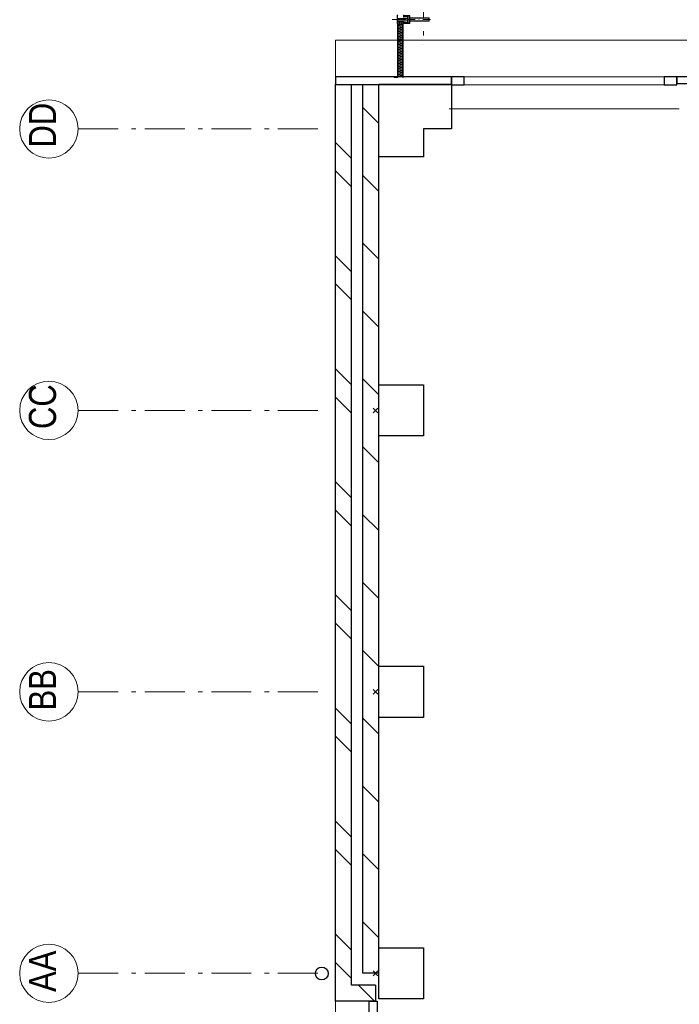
# Model space of a CAD drawing. Header units: millimetres. Extents: x -46954 to 169732, y -26853 to 94136.
# Tile 38 of 174: x -14713 to -10588, y 54788 to 60945. Entities that reach past the tile are written whole.
import ezdxf

# ---------------------------------------------------------------- set-up
doc = ezdxf.new("R2010")
doc.units = ezdxf.units.MM
doc.header["$LTSCALE"] = 400
doc.header["$PDMODE"] = 3
doc.header["$PDSIZE"] = 15
for name, pattern in [('STYLE_06', [1.041641, 0.625, -0.208282, 0.069427, -0.138931]), ('STYLE_15', [0.240945, 0.11811, -0.059055, 0.004724, -0.059055]), ('STYLE_16', [0.177165, 0.11811, -0.059055])]:
    doc.linetypes.add(name, pattern=pattern)
for name, color, linetype, lineweight in [('Buitenkozijnen', 140, 'Continuous', 15), ('kozijnen', 140, 'Continuous', 15), ('mat-baksteen', 5, 'Continuous', 25), ('mat-beton (ihwg)', 5, 'Continuous', 25), ('mat-kalkzandsteen', 5, 'Continuous', 25), ('mat-staal_zink', 140, 'Continuous', 15), ('None', 7, 'Continuous', 9)]:
    doc.layers.add(name, color=color, linetype=linetype, lineweight=lineweight)
doc.styles.add('Arial Narrow', font='ARIALN.TTF', dxfattribs={"height": 222.25})

# ---------------------------------------------------------------- blocks, each defined once
blk = doc.blocks.new('Kolom 280x320')
at = {"layer": 'mat-beton (ihwg)', "lineweight": 25}
blk.add_lwpolyline([(-300, 160), (-20, 160), (-20, -160), (-300, -160)], close=True, dxfattribs=at)
at = {"layer": 'None', "color": 92, "linetype": 'Continuous', "lineweight": 5}
blk.add_point((0, 0), dxfattribs=at)
blk = doc.blocks.new('*X945')
at = {"layer": 'None', "lineweight": 9}
blk.add_line((23286.1, 8436.8), (23386.1, 8536.8), dxfattribs=at)
blk = doc.blocks.new('*X946')
at = {"layer": 'None', "lineweight": 9}
for p, q in [((23683.5, 8410), (23783.5, 8510)), ((24107.8, 8410), (24207.8, 8510)), ((24532, 8410), (24632, 8510)), ((24956.3, 8410), (25056.3, 8510)), ((25380.6, 8410), (25480.6, 8510)), ((25804.8, 8410), (25904.8, 8510)), ((26229.1, 8410), (26329.1, 8510)), ((26653.4, 8410), (26753.4, 8510)), ((27077.6, 8410), (27177.6, 8510)), ((27501.9, 8410), (27601.9, 8510)), ((27926.1, 8410), (28026.1, 8510)), ((28350.4, 8410), (28450.4, 8510)), ((28774.7, 8410), (28874.7, 8510))]:
    blk.add_line(p, q, dxfattribs=at)
blk = doc.blocks.new('*X947')
at = {"layer": 'None', "lineweight": 9}
for p, q in [((23429.2, 8580), (23529.2, 8680)), ((23605.6, 8580), (23705.6, 8680)), ((24136.3, 8580), (24236.3, 8680)), ((24312.7, 8580), (24412.7, 8680)), ((24843.5, 8580), (24943.5, 8680)), ((25019.8, 8580), (25119.8, 8680)), ((25550.6, 8580), (25650.6, 8680)), ((25727, 8580), (25827, 8680)), ((26257.7, 8580), (26357.7, 8680)), ((26434.1, 8580), (26534.1, 8680)), ((26964.8, 8580), (27064.8, 8680)), ((27141.2, 8580), (27241.2, 8680)), ((27671.9, 8580), (27771.9, 8680)), ((27848.3, 8580), (27948.3, 8680)), ((28379, 8580), (28479, 8680)), ((28555.4, 8580), (28655.4, 8680))]:
    blk.add_line(p, q, dxfattribs=at)
blk = doc.blocks.new('*U26')
at = {"layer": 'Buitenkozijnen', "lineweight": 15}
for p, q in [((-10, 0), (-10, -1960)), ((-10, 0), (40, 0)), ((40, 0), (40, -1960)), ((-10, -1960), (40, -1960))]:
    blk.add_line(p, q, dxfattribs=at)
blk = doc.blocks.new('Gevelpui best 1960')
at = {"layer": 'Buitenkozijnen', "color": 43, "lineweight": 9}
blk.add_line((250, 0), (250, -1960), dxfattribs=at)
at = {"layer": 'Buitenkozijnen', "color": 92, "lineweight": 25}
for points in [[(-10, 0), (40, 0), (40, -80), (-10, -80)], [(-10, -1880), (40, -1880), (40, -1960), (-10, -1960)]]:
    blk.add_lwpolyline(points, close=True, dxfattribs=at)
at = {"layer": 'Buitenkozijnen'}
blk.add_blockref('*U26', (0, 0), dxfattribs=at)
blk = doc.blocks.new('HWA')
at = {"layer": 'None', "color": 92, "linetype": 'Continuous', "lineweight": 25}
blk.add_circle((0, -74), 40, dxfattribs=at)
blk = doc.blocks.new('Gevelpui best 1410 (2D)')
at = {"layer": 'Buitenkozijnen', "lineweight": 15}
for p, q in [((-260, 0), (-260, -1410)), ((-260, 0), (-210, 0)), ((-210, 0), (-210, -1410)), ((-260, -1410), (-210, -1410))]:
    blk.add_line(p, q, dxfattribs=at)
at = {"layer": 'Buitenkozijnen', "color": 92, "lineweight": 25}
for points in [[(-260, 0), (-210, 0), (-210, -80), (-260, -80)], [(-260, -1330), (-210, -1330), (-210, -1410), (-260, -1410)]]:
    blk.add_lwpolyline(points, close=True, dxfattribs=at)
at = {"layer": 'None', "color": 43, "linetype": 'Continuous', "lineweight": 9}
blk.add_line((-410, 15), (-410, -1425), dxfattribs=at)
blk = doc.blocks.new('*U1436')
at = {"layer": 'None', "color": 8, "lineweight": 5}
for p, q in [((29393.6, 8290.3), (29412.6, 8260)), ((29412.6, 8290.3), (29393.6, 8260))]:
    blk.add_line(p, q, dxfattribs=at)
at = {"layer": 'None', "color": 43, "lineweight": 9}
blk.add_lwpolyline([(29393.6, 8290.3), (29412.6, 8290.3), (29412.6, 8260), (29393.6, 8260)], close=True, dxfattribs=at)
blk = doc.blocks.new('*U1437')
at = {"layer": 'None', "color": 8, "linetype": 'Continuous', "lineweight": 5, "flags": 128}
blk.add_lwpolyline([(0, 0, 0.463138), (4.2, 4.9), (0.8, 25.1, -0.463138), (5, 30, -0.463138), (9.1, 25.1), (5.8, 4.9, 0.463138), (9.9, 0, 0.463138), (14.1, 4.9), (10.7, 25.1, -0.463138), (14.9, 30, -0.463138), (19.1, 25.1), (15.7, 4.9, 0.463138), (19.9, 0, 0.463138), (24, 4.9), (20.7, 25.1, -0.463138), (24.8, 30, -0.463138), (29, 25.1), (25.7, 4.9, 0.463138), (29.8, 0, 0.463138), (34, 4.9), (30.6, 25.1, -0.463138), (34.8, 30, -0.463138), (38.9, 25.1), (35.6, 4.9, 0.463138), (39.7, 0, 0.463138), (43.9, 4.9), (40.6, 25.1, -0.463138), (44.7, 30, -0.463138), (48.9, 25.1), (45.5, 4.9, 0.463138), (49.7, 0, 0.463138), (53.8, 4.9), (50.5, 25.1, -0.463138), (54.6, 30, -0.463138), (58.8, 25.1), (55.5, 4.9, 0.463138), (59.6, 0, 0.463138), (63.8, 4.9), (60.4, 25.1, -0.463138), (64.6, 30, -0.463138), (68.7, 25.1), (65.4, 4.9, 0.463138), (69.5, 0, 0.463138), (73.7, 4.9), (70.4, 25.1, -0.463138), (74.5, 30, -0.463138), (78.7, 25.1), (75.3, 4.9, 0.463138), (79.5, 0, 0.463138), (83.6, 4.9), (80.3, 25.1, -0.463138), (84.5, 30, -0.463138), (88.6, 25.1), (85.3, 4.9, 0.463138), (89.4, 0, 0.463138), (93.6, 4.9), (90.2, 25.1, -0.463138), (94.4, 30, -0.463138), (98.5, 25.1), (95.2, 4.9, 0.463138), (99.4, 0, 0.463138), (103.5, 4.9), (100.2, 25.1, -0.463138), (104.3, 30, -0.463138), (108.5, 25.1), (105.1, 4.9, 0.463138), (109.3, 0, 0.463138), (113.4, 4.9), (110.1, 25.1, -0.463138), (114.3, 30, -0.463138), (118.4, 25.1), (115.1, 4.9, 0.463138), (119.2, 0, 0.463138), (123.4, 4.9), (120, 25.1, -0.463138), (124.2, 30, -0.463138), (128.4, 25.1), (125, 4.9, 0.463138), (129.2, 0, 0.463138), (133.3, 4.9), (130, 25.1, -0.463138), (134.1, 30, -0.463138), (138.3, 25.1), (134.9, 4.9, 0.463138), (139.1, 0, 0.463138), (143.3, 4.9), (139.9, 25.1, -0.463138), (144.1, 30, -0.463138), (148.2, 25.1), (144.9, 4.9, 0.463138), (149, 0, 0.463138), (153.2, 4.9), (149.8, 25.1, -0.463138), (154, 30, -0.463138), (158.2, 25.1), (154.8, 4.9, 0.463138), (159, 0, 0.463138), (163.1, 4.9), (159.8, 25.1, -0.463138), (163.9, 30, -0.463138), (168.1, 25.1), (164.7, 4.9, 0.463138), (168.9, 0, 0.463138), (173.1, 4.9), (169.7, 25.1, -0.463138), (173.9, 30, -0.463138), (178, 25.1), (174.7, 4.9, 0.463138), (178.8, 0, 0.463138), (183, 4.9), (179.7, 25.1, -0.463138), (183.8, 30, -0.463138), (188, 25.1), (184.6, 4.9, 0.463138), (188.8, 0, 0.463138), (192.9, 4.9), (189.6, 25.1, -0.463138), (193.7, 30, -0.463138), (197.9, 25.1), (194.6, 4.9, 0.463138), (198.7, 0, 0.463138), (202.9, 4.9), (199.5, 25.1, -0.463138), (203.7, 30, -0.463138), (207.8, 25.1), (204.5, 4.9, 0.463138), (208.6, 0, 0.463138), (212.8, 4.9), (209.5, 25.1, -0.463138), (213.6, 30, -0.463138), (217.8, 25.1), (214.4, 4.9, 0.463138), (218.6, 0, 0.463138), (222.7, 4.9), (219.4, 25.1, -0.463138), (223.6, 30, -0.463138), (227.7, 25.1), (224.4, 4.9, 0.463138), (228.5, 0, 0.463138), (232.7, 4.9), (229.3, 25.1, -0.463138), (233.5, 30, -0.463138), (237.6, 25.1), (234.3, 4.9, 0.463138), (238.5, 0, 0.463138), (242.6, 4.9), (239.3, 25.1, -0.463138), (243.4, 30, -0.463138), (247.6, 25.1), (244.2, 4.9, 0.463138), (248.4, 0, 0.463138), (252.5, 4.9), (249.2, 25.1, -0.463138), (253.4, 30, -0.463138), (257.5, 25.1), (254.2, 4.9, 0.463138), (258.3, 0, 0.463138), (262.5, 4.9), (259.1, 25.1, -0.463138), (263.3, 30, -0.463138), (267.5, 25.1), (264.1, 4.9, 0.463138), (268.3, 0, 0.463138), (272.4, 4.9), (269.1, 25.1, -0.463138), (273.2, 30, -0.463138), (277.4, 25.1), (274, 4.9, 0.463138), (278.2, 0, 0.463138), (282.4, 4.9), (279, 25.1, -0.463138), (283.2, 30, -0.463138), (287.3, 25.1), (284, 4.9, 0.463138), (288.1, 0, 0.463138), (292.3, 4.9), (288.9, 25.1, -0.463138), (293.1, 30, -0.463138), (297.3, 25.1), (293.9, 4.9, 0.463138), (298.1, 0, 0.463138), (302.2, 4.9), (298.9, 25.1, -0.463138), (303, 30, -0.463138), (307.2, 25.1), (303.8, 4.9, 0.463138), (308, 0, 0.463138), (312.2, 4.9), (308.8, 25.1, -0.463138), (313, 30, -0.463138), (317.1, 25.1), (313.8, 4.9, 0.463138), (317.9, 0, 0.463138), (322.1, 4.9), (318.8, 25.1, -0.463138), (322.9, 30, -0.463138), (327.1, 25.1), (323.7, 4.9, 0.463138), (327.9, 0, 0.463138)], format="xyb", dxfattribs=at)
blk = doc.blocks.new('*U382')
at = {"layer": 'None', "color": 8, "lineweight": 5, "flags": 128}
for points in [[(-5, -154.3), (-5, -154.3, 0.414214), (-5.5, -154.8), (-5.5, -172.5), (-5.5, -172.5, 0.414214), (-5, -173), (-4, -173), (-4, -173, 0.414214), (-3.5, -172.5), (-3.5, -172.5, 0.414214), (-4, -172), (-4.5, -172), (-4.5, -168.8), (-4.5, -168.8, -0.414214), (-4, -168.3), (-2.7, -168.3), (-2.7, -168.3, 0.221695), (-1.9, -167.9), (-0.8, -166.5), (-0.8, -166.5, -0.466308), (0.8, -166.5), (2, -167.9), (2, -167.9, 0.221695), (2.7, -168.3), (4, -168.3), (4, -168.3, -0.414214), (4.5, -168.8), (4.5, -172), (4, -172), (4, -172, 0.414214), (3.5, -172.5), (3.5, -172.5, 0.414214), (4, -173), (5, -173), (5, -173, 0.414214), (5.5, -172.5), (5.5, -154.8), (5.5, -154.8, 0.414214), (5, -154.3), (4.7, -154.3), (4.7, -155), (4.7, -155, -0.414214), (4.4, -155.3), (4.1, -155.3), (4.1, -155.3, -0.414214), (3.3, -154.5), (3.3, -150.6), (3.3, -150.6, -0.414214), (4.1, -149.8), (4.4, -149.8), (4.4, -149.8, -0.414214), (4.7, -150.1), (4.7, -150.8), (5, -150.8), (5, -150.8, 0.414214), (5.5, -150.3), (5.5, -137.6), (5.5, -137.6, 0.351868), (5.3, -137.3), (5.3, -137.3, 0.351868), (4.9, -137.5), (4.1, -139.2), (4.1, -139.2, 0.314902), (4.2, -139.4), (4.5, -139.7), (4.5, -139.7, -0.198912), (4.5, -139.9), (4.5, -140.1), (4.5, -140.1, -0.198912), (4.5, -140.3), (4.2, -140.6), (4.2, -140.6, 0.414214), (4.2, -140.8), (4.5, -141.1), (4.5, -141.1, -0.198912), (4.5, -141.3), (4.5, -141.5), (4.5, -141.5, -0.198912), (4.5, -141.7), (4.2, -142), (4.2, -142, 0.414214), (4.2, -142.2), (4.5, -142.5), (4.5, -142.5, -0.198912), (4.5, -142.7), (4.5, -143.2), (4.5, -143.2, -0.087489), (4.5, -143.3), (4.2, -144.1), (4.2, -148.5), (4.2, -148.5, -0.414214), (3.9, -148.8), (-3.9, -148.8), (-3.9, -148.8, -0.414214), (-4.2, -148.5), (-4.2, -144.1), (-4.5, -143.3), (-4.5, -143.3, -0.087489), (-4.5, -143.2), (-4.5, -142.7), (-4.5, -142.7, -0.198912), (-4.4, -142.5), (-4.1, -142.2), (-4.1, -142.2, 0.414214), (-4.1, -142), (-4.4, -141.7), (-4.4, -141.7, -0.198912), (-4.5, -141.5), (-4.5, -141.3), (-4.5, -141.3, -0.198912), (-4.4, -141.1), (-4.1, -140.8), (-4.1, -140.8, 0.414214), (-4.1, -140.6), (-4.4, -140.3), (-4.4, -140.3, -0.198912), (-4.5, -140.1), (-4.5, -139.9), (-4.5, -139.9, -0.198912), (-4.4, -139.7), (-4.1, -139.4), (-4.1, -139.4, 0.314902), (-4.1, -139.2), (-4.9, -137.5), (-4.9, -137.5, 0.351868), (-5.3, -137.3), (-5.3, -137.3, 0.351868), (-5.5, -137.6), (-5.5, -150.3), (-5.5, -150.3, 0.414214), (-5, -150.8), (-4.7, -150.8), (-4.7, -150.1), (-4.7, -150.1, -0.414214), (-4.4, -149.8), (-4.1, -149.8), (-4.1, -149.8, -0.414214), (-3.3, -150.6), (-3.3, -154.5), (-3.3, -154.5, -0.414214), (-4.1, -155.3), (-4.4, -155.3), (-4.4, -155.3, -0.414214), (-4.7, -155), (-4.7, -154.3)], [(-4.5, -161.7, -0.414214), (-4, -161.2), (-2.7, -161.2), (-2.7, -161.2, 0.414214), (-2.5, -161), (-2.5, -160.4), (-2.5, -160.4, 0.414214), (-2.7, -160.2), (-4, -160.2), (-4, -160.2, -0.414214), (-4.5, -159.7), (-4.5, -156.8), (-4.5, -156.8, -0.414214), (-4, -156.3), (4, -156.3), (4, -156.3, -0.414214), (4.5, -156.8), (4.5, -159.7), (4.5, -159.7, -0.414214), (4, -160.2), (2.7, -160.2), (2.7, -160.2, 0.414214), (2.5, -160.4), (2.5, -161), (2.5, -161, 0.414214), (2.7, -161.2), (4, -161.2), (4, -161.2, -0.414214), (4.5, -161.7), (4.5, -166.8), (4.5, -166.8, -0.414214), (4, -167.3), (3, -167.3), (3, -167.3, -0.221695), (2.6, -167.1), (1.5, -165.9), (1.5, -165.9, 0.466308), (-1.5, -165.9), (-2.6, -167.1), (-2.6, -167.1, -0.221695), (-2.9, -167.3), (-4, -167.3), (-4, -167.3, -0.414214), (-4.5, -166.8), (-4.5, -161.7)], [(-1.8, -149.8, 0.414214), (-2.3, -150.3), (-2.3, -155.1), (-2.3, -155.1, 0.414214), (-2.1, -155.3), (2.1, -155.3), (2.1, -155.3, 0.414214), (2.3, -155.1), (2.3, -150.3), (2.3, -150.3, 0.414214), (1.8, -149.8), (-1.8, -149.8)]]:
    blk.add_lwpolyline(points, format="xyb", close=True, dxfattribs=at)
blk = doc.blocks.new('*U383')
at = {"layer": 'None', "color": 8, "lineweight": 5, "flags": 128}
for points in [[(-13.5, -182.8), (-13.5, -181.9), (-14.5, -181.1), (-14.5, -181.1, 0.36397), (-14.9, -181.1), (-14.9, -181.1), (-15.4, -181.5), (-15.4, -181.5, -0.36397), (-15.8, -181.5), (-15.8, -181.5), (-16.3, -181.1), (-16.3, -181.1, 0.36397), (-16.7, -181.1), (-16.7, -181.1), (-17.2, -181.5), (-17.2, -181.5, -0.36397), (-17.6, -181.5), (-17.6, -181.5), (-18.1, -181.1), (-18.1, -181.1, 0.36397), (-18.5, -181.1), (-18.5, -181.1), (-19, -181.5), (-19, -181.5, -0.36397), (-19.4, -181.5), (-19.4, -181.5), (-19.9, -181.1), (-19.9, -181.1, 0.36397), (-20.3, -181.1), (-20.3, -181.1), (-20.8, -181.5), (-20.8, -181.5, -0.36397), (-21.2, -181.5), (-21.2, -181.5), (-21.7, -181.1), (-21.7, -181.1, 0.36397), (-22.1, -181.1), (-22.1, -181.1), (-22.4, -181.3), (-23.2, -181.3), (-23.5, -181.1), (-23.5, -181.1, 0.36397), (-23.9, -181.1), (-23.9, -181.1), (-24.2, -181.3), (-24.5, -181.3), (-24.5, -181.3, -0.267949), (-24.8, -181.2), (-24.8, -181.2), (-24.9, -180.9), (-24.9, -180.9, 0.339454), (-25.3, -180.7), (-25.3, -180.7, 0.339454), (-25.5, -181), (-25.5, -181), (-25.5, -184.4), (-25.5, -184.4, 0.414214), (-25.2, -184.7), (-25.2, -184.7), (-24.3, -184.7), (-24.3, -184.7, 0.414214), (-24, -184.4), (-24, -184.4), (-24, -182.7), (-24, -182.7, 0.236068), (-24.1, -182.5), (-24.1, -182.5), (-24.1, -182.5, -0.548276), (-24, -182.2), (-24, -182.2, -0.548276), (-23.8, -182.4), (-23.8, -182.4), (-23.8, -182.4, 0.250388), (-23.6, -182.3), (-23.6, -182.3), (-22.8, -182.3), (-22.8, -182.3, -0.414214), (-22.5, -182.6), (-22.5, -182.6), (-22.5, -183.3), (-22.5, -183.3, 0.414214), (-22.2, -183.6), (-22.2, -183.6), (-22, -183.6), (-22, -183.6, 0.131652), (-21.8, -183.5), (-21.8, -183.5), (-20.5, -182.8), (-13.5, -182.8)], [(-6, -180.7), (-6, -180.7, -0.388879), (-8.7, -183.2), (-8.7, -183.2), (-20.4, -183.2), (-21.6, -183.9), (-22.9, -183.9), (-22.9, -182.7), (-23.8, -182.7), (-23.8, -184.8), (23.8, -184.8), (23.8, -182.7), (22.9, -182.7), (22.9, -183.9), (21.7, -183.9), (20.4, -183.2), (8.7, -183.2), (8.7, -183.2, -0.388879), (6, -180.7), (6, -180.7), (5.3, -173.2), (2.5, -173.2), (2.5, -171.2), (-2.5, -171.2), (-2.5, -173.2), (-5.3, -173.2), (-6, -180.7)], [(13.5, -182.8), (13.5, -181.9), (14.5, -181.1), (14.5, -181.1, -0.36397), (14.9, -181.1), (14.9, -181.1), (15.4, -181.5), (15.4, -181.5, 0.36397), (15.8, -181.5), (15.8, -181.5), (16.3, -181.1), (16.3, -181.1, -0.36397), (16.7, -181.1), (16.7, -181.1), (17.2, -181.5), (17.2, -181.5, 0.36397), (17.6, -181.5), (17.6, -181.5), (18.1, -181.1), (18.1, -181.1, -0.36397), (18.5, -181.1), (18.5, -181.1), (19, -181.5), (19, -181.5, 0.36397), (19.4, -181.5), (19.4, -181.5), (19.9, -181.1), (19.9, -181.1, -0.36397), (20.3, -181.1), (20.3, -181.1), (20.8, -181.5), (20.8, -181.5, 0.36397), (21.2, -181.5), (21.2, -181.5), (21.7, -181.1), (21.7, -181.1, -0.36397), (22.1, -181.1), (22.1, -181.1), (22.4, -181.3), (23.2, -181.3), (23.5, -181.1), (23.5, -181.1, -0.36397), (23.9, -181.1), (23.9, -181.1), (24.2, -181.3), (24.5, -181.3), (24.5, -181.3, 0.267949), (24.8, -181.2), (24.8, -181.2), (25, -180.9), (25, -180.9, -0.339454), (25.3, -180.7), (25.3, -180.7, -0.339454), (25.5, -181), (25.5, -181), (25.5, -184.4), (25.5, -184.4, -0.414214), (25.2, -184.7), (25.2, -184.7), (24.3, -184.7), (24.3, -184.7, -0.414214), (24, -184.4), (24, -184.4), (24, -182.7), (24, -182.7, -0.236068), (24.1, -182.5), (24.1, -182.5), (24.1, -182.5, 0.548276), (24.1, -182.2), (24.1, -182.2, 0.548276), (23.9, -182.4), (23.9, -182.4), (23.9, -182.4, -0.250388), (23.6, -182.3), (23.6, -182.3), (22.8, -182.3), (22.8, -182.3, 0.414214), (22.5, -182.6), (22.5, -182.6), (22.5, -183.3), (22.5, -183.3, -0.414214), (22.2, -183.6), (22.2, -183.6), (22, -183.6), (22, -183.6, -0.131652), (21.8, -183.5), (21.8, -183.5), (20.5, -182.8), (13.5, -182.8)]]:
    blk.add_lwpolyline(points, format="xyb", close=True, dxfattribs=at)
blk = doc.blocks.new('verticale stijl 150x50 UV')
at = {"layer": 'None', "color": 8, "linetype": 'STYLE_15', "lineweight": 5}
blk.add_line((0, -216), (0, 35), dxfattribs=at)
at = {"layer": 'None', "color": 8, "lineweight": 5}
for p, q in [((-25.6, -142.7), (-25.6, -142.7)), ((-25.6, -144.4), (-25.6, -144.4)), ((-24.8, -133.4), (-24.8, -133.4)), ((-24.8, -134.2), (-24.8, -134.2)), ((-24.8, -135), (-24.8, -135)), ((-24.8, -135.8), (-24.8, -135.8)), ((-24.8, -136.6), (-24.8, -136.6)), ((-24.8, -137.4), (-24.8, -137.4)), ((-24.8, -138.3), (-24.8, -138.3)), ((-24.8, -139.1), (-24.8, -139.1)), ((-24.8, -139.9), (-24.8, -139.9)), ((-24.8, -140.7), (-24.8, -140.7)), ((-24.8, -141.5), (-24.8, -141.5)), ((-24.8, -142.3), (-24.8, -142.3)), ((-24.8, -143.1), (-24.8, -143.1)), ((-24.8, -144.8), (-24.8, -144.8)), ((-24, -133), (-24, -133)), ((-24, -133.8), (-24, -133.8)), ((-24, -134.6), (-24, -134.6)), ((-24, -135.4), (-24, -135.4)), ((-24, -136.2), (-24, -136.2)), ((-24, -137), (-24, -137)), ((-24, -137.9), (-24, -137.9)), ((-24, -138.7), (-24, -138.7)), ((-24, -139.5), (-24, -139.5)), ((-24, -140.3), (-24, -140.3)), ((-24, -141.1), (-24, -141.1)), ((-24, -141.9), (-24, -141.9)), ((-24, -142.7), (-24, -142.7)), ((-24, -144.4), (-24, -144.4)), ((-23.2, -133.4), (-23.2, -133.4)), ((-23.2, -134.2), (-23.2, -134.2)), ((-23.2, -135), (-23.2, -135)), ((-23.2, -135.8), (-23.2, -135.8)), ((-23.2, -136.6), (-23.2, -136.6)), ((-23.2, -137.4), (-23.2, -137.4)), ((-23.2, -138.3), (-23.2, -138.3)), ((-23.2, -139.1), (-23.2, -139.1)), ((-23.2, -139.9), (-23.2, -139.9)), ((-23.2, -140.7), (-23.2, -140.7)), ((-23.2, -141.5), (-23.2, -141.5)), ((-23.2, -144.8), (-23.2, -144.8)), ((-22.4, -133), (-22.4, -133)), ((-22.4, -133.8), (-22.4, -133.8)), ((-22.4, -134.6), (-22.4, -134.6)), ((-22.4, -140.3), (-22.4, -140.3)), ((-22.4, -141.1), (-22.4, -141.1)), ((-22.4, -144.4), (-22.4, -144.4)), ((-21.6, -126.9), (-21.6, -126.9)), ((-21.6, -127.7), (-21.6, -127.7)), ((-21.6, -128.5), (-21.6, -128.5)), ((-21.6, -129.3), (-21.6, -129.3)), ((-21.6, -130.1), (-21.6, -130.1)), ((-21.6, -130.9), (-21.6, -130.9)), ((-21.6, -131.8), (-21.6, -131.8)), ((-21.6, -132.6), (-21.6, -132.6)), ((-21.6, -133.4), (-21.6, -133.4)), ((-21.6, -134.2), (-21.6, -134.2)), ((-21.6, -135), (-21.6, -135)), ((-21.6, -139.9), (-21.6, -139.9)), ((-21.6, -140.7), (-21.6, -140.7)), ((-21.6, -141.5), (-21.6, -141.5)), ((-21.6, -144.8), (-21.6, -144.8)), ((-20.7, -126.5), (-20.7, -126.5)), ((-20.7, -128.9), (-20.7, -128.9)), ((-20.7, -129.7), (-20.7, -129.7)), ((-20.7, -130.5), (-20.7, -130.5)), ((-20.7, -131.4), (-20.7, -131.4)), ((-20.7, -132.2), (-20.7, -132.2)), ((-20.7, -133), (-20.7, -133)), ((-20.7, -133.8), (-20.7, -133.8)), ((-20.7, -134.6), (-20.7, -134.6)), ((-20.7, -135.4), (-20.7, -135.4)), ((-20.7, -136.2), (-20.7, -136.2)), ((-20.7, -137), (-20.7, -137)), ((-20.7, -137.9), (-20.7, -137.9)), ((-20.7, -138.7), (-20.7, -138.7)), ((-20.7, -139.5), (-20.7, -139.5)), ((-20.7, -140.3), (-20.7, -140.3)), ((-20.7, -141.1), (-20.7, -141.1)), ((-20.7, -144.4), (-20.7, -144.4)), ((-19.9, -126.1), (-19.9, -126.1)), ((-19.9, -130.1), (-19.9, -130.1)), ((-19.9, -130.9), (-19.9, -130.9)), ((-19.9, -131.8), (-19.9, -131.8)), ((-19.9, -132.6), (-19.9, -132.6)), ((-19.9, -133.4), (-19.9, -133.4)), ((-19.9, -134.2), (-19.9, -134.2)), ((-19.9, -135), (-19.9, -135)), ((-19.9, -135.8), (-19.9, -135.8)), ((-19.9, -136.6), (-19.9, -136.6)), ((-19.9, -137.4), (-19.9, -137.4)), ((-19.9, -138.3), (-19.9, -138.3)), ((-19.9, -139.1), (-19.9, -139.1)), ((-19.9, -139.9), (-19.9, -139.9)), ((-19.9, -140.7), (-19.9, -140.7)), ((-19.9, -141.5), (-19.9, -141.5)), ((-19.9, -142.3), (-19.9, -142.3)), ((-19.9, -143.1), (-19.9, -143.1)), ((-19.9, -143.9), (-19.9, -143.9)), ((-19.1, -126.5), (-19.1, -126.5)), ((-19.1, -127.3), (-19.1, -127.3)), ((-19.1, -128.9), (-19.1, -128.9)), ((-19.1, -129.7), (-19.1, -129.7)), ((-19.1, -130.5), (-19.1, -130.5)), ((-19.1, -131.4), (-19.1, -131.4)), ((-19.1, -132.2), (-19.1, -132.2)), ((-19.1, -133), (-19.1, -133)), ((-19.1, -133.8), (-19.1, -133.8)), ((-19.1, -134.6), (-19.1, -134.6)), ((-19.1, -140.3), (-19.1, -140.3)), ((-19.1, -141.1), (-19.1, -141.1)), ((-19.1, -141.9), (-19.1, -141.9)), ((-18.3, -127.7), (-18.3, -127.7)), ((-18.3, -128.5), (-18.3, -128.5)), ((-18.3, -129.3), (-18.3, -129.3)), ((-18.3, -133.4), (-18.3, -133.4)), ((-18.3, -134.2), (-18.3, -134.2)), ((-18.3, -135), (-18.3, -135)), ((-18.3, -139.9), (-18.3, -139.9)), ((-18.3, -140.7), (-18.3, -140.7)), ((-18.3, -141.5), (-18.3, -141.5)), ((-18.3, -142.3), (-18.3, -142.3)), ((-17.5, -133), (-17.5, -133)), ((-17.5, -133.8), (-17.5, -133.8)), ((-17.5, -134.6), (-17.5, -134.6)), ((-17.5, -135.4), (-17.5, -135.4)), ((-17.5, -136.2), (-17.5, -136.2)), ((-17.5, -137), (-17.5, -137)), ((-17.5, -137.9), (-17.5, -137.9)), ((-17.5, -138.7), (-17.5, -138.7)), ((-17.5, -139.5), (-17.5, -139.5)), ((-17.5, -140.3), (-17.5, -140.3)), ((-17.5, -141.1), (-17.5, -141.1)), ((-17.5, -141.9), (-17.5, -141.9)), ((-17.5, -142.7), (-17.5, -142.7)), ((-16.7, -133.4), (-16.7, -133.4)), ((-16.7, -134.2), (-16.7, -134.2)), ((-16.7, -135), (-16.7, -135)), ((-16.7, -135.8), (-16.7, -135.8)), ((-16.7, -136.6), (-16.7, -136.6)), ((-16.7, -137.4), (-16.7, -137.4)), ((-16.7, -138.3), (-16.7, -138.3)), ((-16.7, -139.1), (-16.7, -139.1)), ((-16.7, -139.9), (-16.7, -139.9)), ((-16.7, -140.7), (-16.7, -140.7)), ((-16.7, -141.5), (-16.7, -141.5)), ((-16.7, -142.3), (-16.7, -142.3)), ((-16.7, -143.1), (-16.7, -143.1)), ((-15.9, -141.1), (-15.9, -141.1)), ((-15.9, -141.9), (-15.9, -141.9)), ((-15.9, -142.7), (-15.9, -142.7)), ((-15.9, -144.4), (-15.9, -144.4)), ((-15.1, -142.3), (-15.1, -142.3)), ((-15.1, -143.1), (-15.1, -143.1)), ((-15.1, -143.9), (-15.1, -143.9)), ((-15.1, -144.8), (-15.1, -144.8)), ((-14.2, -141.9), (-14.2, -141.9)), ((-14.2, -142.7), (-14.2, -142.7)), ((-14.2, -143.5), (-14.2, -143.5)), ((-14.2, -144.4), (-14.2, -144.4)), ((-13.4, -143.1), (-13.4, -143.1)), ((-13.4, -143.9), (-13.4, -143.9))]:
    blk.add_line(p, q, dxfattribs=at)
at = {"layer": 'None', "color": 8, "linetype": 'STYLE_16', "lineweight": 5}
for p, q in [((-2.2, -155.1), (0, -154.5)), ((-2.2, -156.7), (-2.2, -155.1)), ((-1.5, -156.9), (-1.5, -155)), ((-1, -157), (-1, -155.1)), ((2.3, -155.1), (0, -154.5)), ((1, -157), (1, -155.1)), ((1.5, -156.9), (1.5, -155)), ((2.3, -156.7), (2.3, -155.1))]:
    blk.add_line(p, q, dxfattribs=at)
at = {"layer": 'None', "color": 8, "linetype": 'Continuous', "lineweight": 5, "flags": 128}
for points in [[(-10, 15.4), (10, 15.4), (10, -104.8), (25, -104.8), (25, -116.8), (-25, -116.8), (-25, -104.8), (-10, -104.8)], [(-8, 13.4), (-8, -104.8), (8, -104.8), (8, 13.4)], [(8, -106.8), (-8, -106.8), (-23, -106.8), (-23, -114.8), (23, -114.8), (23, -106.8)]]:
    blk.add_lwpolyline(points, close=True, dxfattribs=at)
at = {"layer": 'None', "color": 8, "lineweight": 5, "flags": 128}
for points in [[(25, -132.6), (25, -116.8), (23.1, -116.8), (-23.1, -116.8), (-25, -116.8), (-25, -132.6), (-22.1, -132.6), (-22.1, -128), (-22.6, -128), (-22.6, -126.6), (-22.1, -126.6), (-22.1, -124.7), (-21.9, -124.5), (-21.9, -120.3), (-21.9, -120.3, -0.414214), (-20.2, -118.6), (-20.1, -118.6), (-20.1, -118.6, -0.414214), (-18.4, -120.3), (-18.4, -124.5), (-18.2, -124.7), (-18.2, -126.6), (-17.7, -126.6), (-17.7, -128), (-18.2, -128), (-18.2, -132.6), (-16.3, -132.6), (-16.3, -119.8), (-16.3, -119.8, -0.414214), (-15.1, -118.6), (-15.1, -118.6), (-6.5, -118.6), (-6.5, -118.6, -0.414214), (-5.3, -119.8), (-5.3, -136.8), (-3.9, -136.8), (-3.9, -139.6), (-4.3, -140), (-3.9, -140.4), (-3.9, -141), (-4.3, -141.4), (-3.9, -141.8), (-3.9, -142.4), (-4.3, -142.8), (-3.9, -143.8), (-3.9, -148.6), (-2.2, -148.6), (-2.2, -137.8), (-2.2, -137.8, -0.414214), (0, -135.6), (0, -135.6), (0, -135.6, -0.414214), (2.2, -137.8), (2.2, -148.6), (3.9, -148.6), (3.9, -143.8), (4.3, -142.8), (3.9, -142.4), (3.9, -141.8), (4.3, -141.4), (3.9, -141), (3.9, -140.4), (4.3, -140), (3.9, -139.6), (3.9, -136.8), (5.4, -136.8), (5.4, -119.8), (5.4, -119.8, -0.414214), (6.6, -118.6), (6.6, -118.6), (15.1, -118.6), (15.1, -118.6, -0.414214), (16.3, -119.8), (16.3, -132.6), (18.2, -132.6), (18.2, -128), (17.7, -128), (17.7, -126.6), (18.2, -126.6), (18.2, -124.7), (18.5, -124.5), (18.5, -120.3), (18.5, -120.3, -0.414214), (20.2, -118.6), (20.2, -118.6), (20.2, -118.6, -0.414214), (21.9, -120.3), (21.9, -124.5), (22.1, -124.7), (22.1, -126.6), (22.6, -126.6), (22.6, -128), (22.1, -128), (22.1, -132.6)], [(-14.8, -144.8), (-14.8, -144.8, 0.390793), (-13.2, -143.5), (-13.2, -143.5, 0.390793), (-14.4, -141.8), (-14.4, -141.8, -0.352623), (-16, -139.9), (-16, -133.1), (-16, -133.1, 0.414214), (-16.3, -132.8), (-17.6, -132.8), (-18.1, -133), (-18.1, -133, -0.520293), (-18.3, -132.8), (-18.3, -130.1), (-18.2, -130), (-18.2, -128), (-18.2, -128, -0.577863), (-18.1, -127.7), (-18, -127.7), (-18, -127.7, 0.366605), (-17.7, -127.5), (-17.7, -127.5, 0.366605), (-17.9, -127.1), (-17.9, -127.1, -0.130834), (-19.2, -126.1), (-19.2, -126.1, 0.439074), (-20.7, -126.1), (-20.7, -126.1, -0.133252), (-22, -127.1), (-22, -127.1, 0.366605), (-22.2, -127.5), (-22.2, -127.5, 0.366605), (-21.9, -127.7), (-21.8, -127.7), (-21.8, -127.7, -0.577455), (-21.8, -128), (-21.8, -130), (-21.6, -130.1), (-21.6, -132.8), (-21.6, -132.8, -0.52048), (-21.9, -133), (-22.4, -132.8), (-24.7, -132.8), (-24.7, -132.8, 0.414214), (-25, -133.1), (-25, -140.9), (-25, -140.9, -0.255976), (-25.9, -142.6), (-25.9, -142.6, 0.749676), (-25.3, -144.8), (-21.2, -144.8), (-21.2, -144.8, 0.414214), (-19.2, -142.8), (-19.2, -142.8, -0.402808), (-18.7, -142.3), (-18.7, -142.3, -0.402808), (-18.2, -142.8), (-18.2, -142.8, 0.233259), (-18, -143.1), (-14.6, -143.6), (-14.6, -143.6, -0.419014), (-14.5, -143.7), (-14.5, -143.7, -0.419014), (-14.6, -143.8), (-16, -143.8), (-16, -143.8, 0.414214), (-16.5, -144.3), (-16.5, -144.3, 0.414214), (-16, -144.8)], [(-23.2, -141.6), (-23.2, -141.6, 0.418874), (-23.7, -142.1), (-23.7, -142.1, -0.396568), (-25.3, -143.4), (-25.3, -143.4, 0.437017), (-25.7, -143.7), (-25.7, -143.7, 0.437017), (-25.4, -144), (-21.9, -144), (-21.9, -144, 0.263556), (-20.2, -143), (-20.2, -143, 0.552342), (-20.8, -141.8)], [(-23, -135.9), (-23, -135.9, -0.414214), (-22.1, -135), (-22.1, -135, -0.414214), (-21.3, -135.9), (-21.3, -138.8), (-21.3, -138.8, -0.414214), (-22.1, -139.6), (-22.1, -139.6, -0.414214), (-23, -138.8)], [(-21, -127.8, -0.29188), (-20.8, -127.3), (-20.3, -126.9), (-20.3, -126.9, -0.344328), (-19.7, -126.9), (-19.2, -127.3), (-19.2, -127.3, -0.29188), (-19, -127.8), (-19.4, -129.5), (-19.4, -129.5, -0.348796), (-20, -130), (-20, -130, -0.348796), (-20.6, -129.5), (-21, -127.8)], [(-18.8, -139.6, -0.414214), (-19.7, -138.8), (-19.7, -135.9), (-19.7, -135.9, -0.414214), (-18.8, -135), (-18.8, -135, -0.414214), (-18, -135.9), (-18, -138.8), (-18, -138.8, -0.414214), (-18.8, -139.6)], [(0, -157.1), (0, -157.1, -0.163834), (-4.3, -155.6), (-4.3, -155.6), (-4.3, -155.6, -0.234469), (-4.7, -154.8), (-4.7, -154.8), (-4.7, -153.6), (4.8, -153.6), (4.8, -154.8), (4.8, -154.8, -0.234469), (4.4, -155.6), (4.4, -155.6), (4.4, -155.6, -0.163834), (0, -157.1), (0, -157.1)], [(14.8, -144.8), (14.8, -144.8, -0.390793), (13.3, -143.5), (13.3, -143.5, -0.390793), (14.4, -141.8), (14.4, -141.8, 0.352623), (16, -139.9), (16, -133.1), (16, -133.1, -0.414214), (16.3, -132.8), (17.6, -132.8), (18.1, -133), (18.1, -133, 0.520293), (18.4, -132.8), (18.4, -130.1), (18.2, -130), (18.2, -128), (18.2, -128, 0.577863), (18.2, -127.7), (18.1, -127.7), (18.1, -127.7, -0.366605), (17.8, -127.5), (17.8, -127.5, -0.366605), (18, -127.1), (18, -127.1, 0.130834), (19.3, -126.1), (19.3, -126.1, -0.439074), (20.7, -126.1), (20.7, -126.1, 0.133252), (22.1, -127.1), (22.1, -127.1, -0.366605), (22.3, -127.5), (22.3, -127.5, -0.366605), (22, -127.7), (21.9, -127.7), (21.9, -127.7, 0.577455), (21.8, -128), (21.8, -130), (21.7, -130.1), (21.7, -132.8), (21.7, -132.8, 0.52048), (21.9, -133), (22.4, -132.8), (24.7, -132.8), (24.7, -132.8, -0.414214), (25, -133.1), (25, -140.9), (25, -140.9, 0.255976), (25.9, -142.6), (25.9, -142.6, -0.749676), (25.3, -144.8), (21.2, -144.8), (21.2, -144.8, -0.414214), (19.2, -142.8), (19.2, -142.8, 0.402808), (18.7, -142.3), (18.7, -142.3, 0.402808), (18.2, -142.8), (18.2, -142.8, -0.233259), (18, -143.1), (14.6, -143.6), (14.6, -143.6, 0.419014), (14.5, -143.7), (14.5, -143.7, 0.419014), (14.6, -143.8), (16, -143.8), (16, -143.8, -0.414214), (16.5, -144.3), (16.5, -144.3, -0.414214), (16, -144.8)], [(18.9, -139.6, 0.414214), (19.7, -138.8), (19.7, -135.9), (19.7, -135.9, 0.414214), (18.9, -135), (18.9, -135, 0.414214), (18, -135.9), (18, -138.8), (18, -138.8, 0.414214), (18.9, -139.6)], [(21, -127.8, 0.29188), (20.8, -127.3), (20.3, -126.9), (20.3, -126.9, 0.344328), (19.7, -126.9), (19.2, -127.3), (19.2, -127.3, 0.29188), (19, -127.8), (19.4, -129.5), (19.4, -129.5, 0.348796), (20, -130), (20, -130, 0.348796), (20.6, -129.5), (21, -127.8)], [(23.2, -141.6), (23.2, -141.6, -0.418874), (23.7, -142.1), (23.7, -142.1, 0.396568), (25.3, -143.4), (25.3, -143.4, -0.437017), (25.7, -143.7), (25.7, -143.7, -0.437017), (25.4, -144), (21.9, -144), (21.9, -144, -0.263556), (20.2, -143), (20.2, -143, -0.552342), (20.8, -141.8)], [(23, -135.9), (23, -135.9, 0.414214), (22.2, -135), (22.2, -135, 0.414214), (21.3, -135.9), (21.3, -138.8), (21.3, -138.8, 0.414214), (22.2, -139.6), (22.2, -139.6, 0.414214), (23, -138.8)]]:
    blk.add_lwpolyline(points, format="xyb", close=True, dxfattribs=at)
blk.add_lwpolyline([(4, -118.6), (4, -134.3), (-4, -134.3), (-4, -118.6)], close=True, dxfattribs=at)
at = {"layer": 'None', "color": 8, "linetype": 'STYLE_16', "lineweight": 5}
for centre, radius, start, end in [((-1.6, -158.4), 3.38, 79.33567, 100.66433), ((0, -163.2), 8.16, 82.95849, 97.04151), ((0, -160.4), 3.5, 73.41492, 106.58508), ((1.6, -158.4), 3.38, 79.33567, 100.66433)]:
    blk.add_arc(centre, radius, start, end, dxfattribs=at)
at = {"layer": 'None', "color": 7}
for name in ['*U383', '*U382']:
    blk.add_blockref(name, (0, 0), dxfattribs=at)
blk = doc.blocks.new('*U1452')
at = {"layer": 'mat-staal_zink', "lineweight": 15}
for points in [[(29412.6, 8293.3), (29066.1, 8293.3), (29066.1, 8313.3), (29063.1, 8313.3), (29063.1, 8290.3), (29412.6, 8290.3)], [(29412.6, 8260), (29063.1, 8260), (29063.1, 8257), (29412.6, 8257)]]:
    blk.add_lwpolyline(points, close=True, dxfattribs=at)
at = {"layer": 'mat-kalkzandsteen', "color": 7, "xscale": -1, "rotation": 180}
blk.add_blockref('verticale stijl 150x50 UV', (29426.1, 8110.4), dxfattribs=at)
at = {"layer": 'None', "color": 8, "rotation": 179.9999999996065}
blk.add_blockref('*U1437', (29393.6, 8290.3), dxfattribs=at)
at = {"layer": 'None', "color": 7}
blk.add_blockref('*U1436', (0, 0), dxfattribs=at)

msp = doc.modelspace()

# ---------------------------------------------------------------- linework, layer by layer
at = {"layer": 'kozijnen', "color": 43, "lineweight": 9, "flags": 128}
msp.add_lwpolyline([(-8507.73324, 60586.57274), (-8507.73324, 60816.53211), (-12737.73324, 60816.53211), (-12737.73324, 60546.53211)], dxfattribs=at)
at = {"layer": 'kozijnen', "color": 92, "lineweight": 25}
for points in [[(-12012.73324, 60540.53211), (-12012.73324, 60586.57274), (-12737.73324, 60586.57274), (-12737.73324, 60540.53211)], [(-10252.73324, 60546.53211), (-10252.73324, 60586.57274), (-10602.73324, 60586.57274), (-10602.73324, 60546.53211)]]:
    msp.add_lwpolyline(points, close=True, dxfattribs=at)
at = {"layer": 'mat-baksteen', "lineweight": 25}
for p, q in [((-12737.73324, 54806.57274), (-12737.73324, 60540.53211)), ((-12637.73324, 54906.57274), (-12637.73324, 60540.53211)), ((-12487.73324, 54906.57274), (-12637.73324, 54906.57274)), ((-12487.73324, 54906.57274), (-12487.73324, 54806.57274)), ((-12487.73324, 54806.57274), (-12737.73324, 54806.57274))]:
    msp.add_line(p, q, dxfattribs=at)
at = {"layer": 'mat-beton (ihwg)', "lineweight": 25}
msp.add_lwpolyline([(-12467.73324, 60086.57274), (-12467.73324, 60541.57274), (-12012.73324, 60541.57274), (-12012.73324, 60261.57274), (-12187.73324, 60261.57274), (-12187.73324, 60086.57274)], close=True, dxfattribs=at)
at = {"layer": 'mat-kalkzandsteen', "lineweight": 25}
for p, q in [((-12567.73324, 54981.57274), (-12567.73324, 60540.53211)), ((-12467.73324, 54981.57274), (-12467.73324, 60540.53211)), ((-12467.73324, 54981.57274), (-12567.73324, 54981.57274))]:
    msp.add_line(p, q, dxfattribs=at)
at = {"layer": 'None', "color": 7, "linetype": 'STYLE_06', "lineweight": 9}
for p, q in [((-12187.73324, 62040.09284), (-12187.73324, 60790.09284)), ((-12187.73324, 62040.09284), (-12187.73324, 60790.09284)), ((-14347.73324, 60261.57274), (-12847.73324, 60261.57274)), ((-14347.73324, 58501.57274), (-12847.73324, 58501.57274)), ((-14347.73324, 56741.57274), (-12847.73324, 56741.57274)), ((-14347.73324, 54981.57274), (-12847.73324, 54981.57274))]:
    msp.add_line(p, q, dxfattribs=at)
at = {"layer": 'None', "color": 43, "linetype": 'Continuous', "lineweight": 9}
for centre in [(-14530.33965, 60261.57274), (-14530.33965, 58501.57274), (-14530.33965, 56741.57274), (-14530.33965, 54981.57274)]:
    msp.add_circle(centre, 182.60642, dxfattribs=at)

# ---------------------------------------------------------------- block references
at = {"layer": 'Buitenkozijnen', "color": 7, "rotation": 180}
msp.add_blockref('Gevelpui best 1960', (-12487.73324, 52846.57274), dxfattribs=at)
at = {"layer": 'kozijnen', "color": 7, "xscale": -1, "rotation": 270}
msp.add_blockref('Gevelpui best 1410 (2D)', (-10602.73324, 60796.53211), dxfattribs=at)
msp.add_blockref('Gevelpui best 1410 (2D)', (-10602.73324, 60796.53211), dxfattribs=at)
at = {"layer": 'mat-baksteen', "rotation": 90}
for name in ['*X947', '*X945']:
    msp.add_blockref(name, (-4057.73324, 31520.51338), dxfattribs=at)
at = {"layer": 'mat-beton (ihwg)', "color": 7}
for name, p, rotation in [('Kolom 280x320', (-12487.73324, 58501.57274), 180), ('Kolom 280x320', (-12487.73324, 56741.57274), 180), ('Kolom 280x320', (-12487.73324, 54981.57274), 180), ('HWA', (-12897.73324, 54980.51338), 90)]:
    msp.add_blockref(name, p, dxfattribs=dict(at, rotation=rotation))
at = {"layer": 'mat-kalkzandsteen', "rotation": 90}
msp.add_blockref('*X946', (-4057.73324, 31520.51338), dxfattribs=at)
at = {"layer": 'None', "color": 7, "rotation": 90}
msp.add_blockref('*U1452', (-4057.73324, 31520.51338), dxfattribs=at)

# ---------------------------------------------------------------- texts
at = {"layer": 'None', "color": 8, "char_height": 169.333333, "attachment_point": 1, "rotation": 90, "style": 'Arial Narrow'}
for s, insert in [('DD', (-14655.22299, 60145.15608)), ('CC', (-14655.22299, 58385.15608)), ('BB', (-14655.22299, 56625.15608)), ('AA', (-14655.22299, 54865.15608))]:
    msp.add_mtext(s, dxfattribs=dict(at, insert=insert))

doc.saveas('drawing.dxf')
